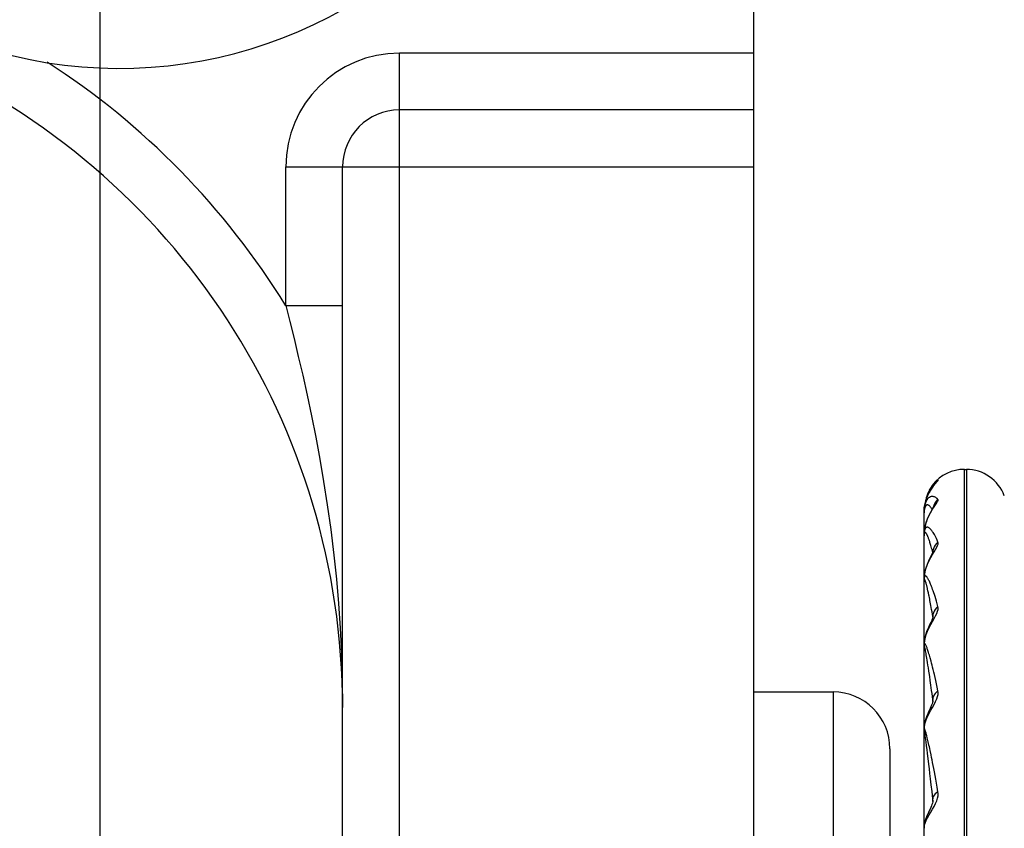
# Model space of a CAD drawing. Header units: inches. Extents: x 0 to 5.5, y 0 to 4.25.
# Tile 4 of 11: x 2.91 to 3.25, y 1.02 to 1.31. Entities that reach past the tile are written whole.
import ezdxf

# ---------------------------------------------------------------- set-up
doc = ezdxf.new("R2010")
doc.units = ezdxf.units.IN
doc.header["$LTSCALE"] = 0.3025
doc.header["$MEASUREMENT"] = 0
doc.layers.get('0').update_dxf_attribs({"linetype": 'CONTINUOUS'})
doc.styles.get("Standard").update_dxf_attribs({"font": 'arial.ttf'})
doc.dimstyles.new('DIMSTYLE_1', dxfattribs={"dimtxt": 0.0425, "dimasz": 0.05, "dimexe": 0.09, "dimexo": 0.07, "dimgap": 0.0425, "dimtad": 0, "dimtih": 1, "dimtoh": 1, "dimdec": 3, "dimzin": 4, "dimdsep": 46, "dimtxsty": 'Standard', "dimblk": '_FILLED', "dimblk1": '_FILLED', "dimblk2": '_FILLED', "dimcen": 0.09, "dimadec": 3, "dimazin": 1, "dimtfac": 1, "dimtdec": 3, "dimtofl": 0, "dimtmove": 0, "dimatfit": 3, "dimldrblk": '_FILLED', "dimfxl": 0, "dimtolj": 1, "dimtzin": 4, "dimarcsym": 0})
doc.dimstyles.get("Standard").update_dxf_attribs({"dimtxt": 0.0425, "dimasz": 0.05, "dimexe": 0.09, "dimexo": 0.07, "dimgap": 0.09, "dimtad": 0, "dimtih": 1, "dimtoh": 1, "dimdec": 3, "dimzin": 4, "dimdsep": 46, "dimtxsty": 'Standard', "dimblk": '_FILLED', "dimblk1": '_FILLED', "dimblk2": '_FILLED', "dimcen": 0.09, "dimadec": 3, "dimazin": 1, "dimtp": 0.001, "dimtm": 0.001, "dimtfac": 1, "dimtdec": 3, "dimtofl": 0, "dimtmove": 0, "dimatfit": 3, "dimldrblk": '_FILLED', "dimfxl": 0, "dimtolj": 1, "dimtzin": 4, "dimarcsym": 0})

# ---------------------------------------------------------------- blocks, each defined once
blk = doc.blocks.new('_FILLED')
at = {"color": 0, "linetype": 'ByBlock'}
blk.add_solid([(0, 0), (-1, 0.2), (-1, -0.2)], dxfattribs=at)
blk = doc.blocks.new('*D3')
at = {"color": 2, "linetype": 'Continuous'}
for p, q in [((2.9011551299, 1.4383793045), (2.5609362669, 1.4383793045)), ((2.6059362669, 1.4383793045), (2.6059362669, 1.0891293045)), ((2.6059362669, 0.6548793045), (2.6059362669, 1.0041293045)), ((3.0065378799, 0.6548793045), (2.5609362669, 0.6548793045))]:
    blk.add_line(p, q, dxfattribs=at)
at = {"color": 2, "linetype": 'Continuous', "xscale": 0.05, "yscale": 0.05, "zscale": 0.05}
for p, rotation in [((2.6059362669, 1.4383793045), 90), ((2.6059362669, 0.6548793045), 270)]:
    blk.add_blockref('_FILLED', p, dxfattribs=dict(at, rotation=rotation))
at = {"color": 2, "linetype": 'Continuous', "insert": (2.6059362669, 1.0678793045), "char_height": 0.0425, "width": 0.1154925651, "attachment_point": 2, "line_spacing_factor": 0.9}
blk.add_mtext('.784', dxfattribs=at)
blk = doc.blocks.new('*D6')
at = {"color": 2, "linetype": 'Continuous'}
for p, q in [((2.9361551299, 1.4033793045), (2.9361551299, 0.4981164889)), ((3.1661551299, 0.6221349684), (3.1661551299, 0.4981164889)), ((2.9361551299, 0.5431164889), (2.8361551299, 0.5431164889)), ((3.1661551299, 0.5431164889), (3.2661551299, 0.5431164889))]:
    blk.add_line(p, q, dxfattribs=at)
at = {"color": 2, "linetype": 'Continuous', "xscale": 0.05, "yscale": 0.05, "zscale": 0.05}
blk.add_blockref('_FILLED', (2.9361551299, 0.5431164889), dxfattribs=at)
at = {"color": 2, "linetype": 'Continuous', "xscale": 0.05, "yscale": 0.05, "zscale": 0.05, "rotation": 180}
blk.add_blockref('_FILLED', (3.1661551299, 0.5431164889), dxfattribs=at)
at = {"color": 2, "linetype": 'Continuous', "insert": (3.0511551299, 0.5643664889), "char_height": 0.0425, "width": 0.1154925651, "attachment_point": 2, "line_spacing_factor": 0.9}
blk.add_mtext('.230', dxfattribs=at)

msp = doc.modelspace()

# ---------------------------------------------------------------- linework, layer by layer
at = {"color": 7, "linetype": 'Continuous'}
for p, q in [((3.1661551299, 1.4383793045), (3.1661551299, 0.6548793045)), ((3.1661551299, 1.2958793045), (3.0415378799, 1.2958793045)), ((3.0415378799, 0.6548793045), (3.0415378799, 1.2958793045)), ((3.1661551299, 1.2758793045), (3.0415378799, 1.2758793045)), ((3.0015378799, 1.2558793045), (3.1661551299, 1.2558793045)), ((3.0015378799, 1.2070175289), (3.0015378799, 1.2558793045)), ((3.0215378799, 0.6748793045), (3.0215378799, 1.2558793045)), ((3.0215378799, 1.2070307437), (3.0015378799, 1.2070307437)), ((3.2403511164, 1.149436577), (3.2410579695, 1.149436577)), ((3.2403511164, 0.6703220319), (3.2403511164, 1.149436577)), ((3.2410579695, 1.149436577), (3.2410579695, 0.6703220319)), ((3.2292600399, 1.1441014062), (3.2295475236, 1.1444405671)), ((3.2307448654, 1.1454471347), (3.2310549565, 1.1456098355)), ((3.2261566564, 1.1344208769), (3.2261551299, 1.1342421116)), ((3.2261551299, 0.9843579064), (3.2261551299, 1.1342421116)), ((3.2261577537, 1.1345028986), (3.2261566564, 1.1344208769)), ((3.2261634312, 1.1347202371), (3.2261577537, 1.1345028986)), ((3.2261761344, 1.1343168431), (3.2261753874, 1.1341980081)), ((3.2261753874, 1.1270235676), (3.2261753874, 1.1341980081)), ((3.2294606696, 1.1364125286), (3.2292959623, 1.1356804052)), ((3.2261551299, 1.1263381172), (3.2262446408, 1.1278819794)), ((3.2261571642, 1.1264048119), (3.2261551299, 1.1261772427)), ((3.2261761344, 1.126159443), (3.2261753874, 1.1260465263)), ((3.2261753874, 1.1112444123), (3.2261753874, 1.1260465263)), ((3.2289030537, 1.1195833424), (3.2284633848, 1.1187016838)), ((3.2290924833, 1.1206837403), (3.2289532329, 1.1212238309)), ((3.2292078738, 1.1202244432), (3.2290924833, 1.1206837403)), ((3.2291190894, 1.1194499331), (3.2296930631, 1.1204034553)), ((3.2292580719, 1.1199342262), (3.2292374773, 1.1201069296)), ((3.2292959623, 1.1208110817), (3.2292377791, 1.1201054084)), ((3.2292580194, 1.1199305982), (3.2292580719, 1.1199342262)), ((3.2261736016, 1.1112225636), (3.2261551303, 1.1105571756)), ((3.2261571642, 1.1105034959), (3.2261551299, 1.1102948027)), ((3.2262306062, 1.1119199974), (3.2261736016, 1.1112225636)), ((3.2261761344, 1.1101851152), (3.2261753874, 1.1100821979)), ((3.2261753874, 1.0881018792), (3.2261753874, 1.1100821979)), ((3.2275333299, 1.1067117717), (3.2273924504, 1.1073343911)), ((3.2276869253, 1.1060070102), (3.2275333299, 1.1067117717)), ((3.2289251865, 1.0965451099), (3.2287219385, 1.0960788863)), ((3.2290829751, 1.0969365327), (3.2289251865, 1.0965451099)), ((3.2291190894, 1.0959440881), (3.2296930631, 1.0969480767)), ((3.2292328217, 1.0974028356), (3.2292377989, 1.0976743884)), ((3.2292578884, 1.0974055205), (3.2292374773, 1.0976765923)), ((3.2292578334, 1.0974023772), (3.2292578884, 1.0974055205)), ((3.2261812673, 1.08826983), (3.2261551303, 1.0875232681)), ((3.2261571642, 1.087351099), (3.2261551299, 1.0871688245)), ((3.2261761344, 1.0869712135), (3.2261753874, 1.0868820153)), ((3.2261753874, 1.0585180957), (3.2261753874, 1.0868820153)), ((3.2266866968, 1.0855505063), (3.2266171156, 1.0858956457)), ((3.2267629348, 1.0851556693), (3.2266866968, 1.0855505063)), ((3.2268463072, 1.0847074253), (3.2267629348, 1.0851556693)), ((3.2269373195, 1.0842027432), (3.2268463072, 1.0847074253)), ((3.2270366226, 1.0836365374), (3.2269373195, 1.0842027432)), ((3.2271450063, 1.0830012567), (3.2270366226, 1.0836365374)), ((3.2272633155, 1.0822886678), (3.2271450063, 1.0830012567)), ((3.2273924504, 1.0814900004), (3.2272633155, 1.0822886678)), ((3.2275333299, 1.0805965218), (3.2273924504, 1.0814900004)), ((3.2276869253, 1.0795994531), (3.2275333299, 1.0805965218)), ((3.2281348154, 1.0765739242), (3.2279438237, 1.0778850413)), ((3.2283433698, 1.0751080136), (3.2281348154, 1.0765739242)), ((3.2285712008, 1.0734677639), (3.2283433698, 1.0751080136)), ((3.1661551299, 1.0711293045), (3.1941551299, 1.0711293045)), ((3.1941551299, 1.0711293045), (3.1941551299, 0.7486293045)), ((3.2292242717, 1.0678362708), (3.2292377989, 1.0684560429)), ((3.22925754, 1.0680889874), (3.2292374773, 1.0684587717)), ((3.2292574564, 1.0680850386), (3.22925754, 1.0680889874)), ((3.2261923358, 1.0588939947), (3.2261551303, 1.058068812)), ((3.2261571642, 1.057784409), (3.2261551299, 1.0576351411)), ((3.2261761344, 1.0573567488), (3.2261753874, 1.0572844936)), ((3.2261753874, 1.0236473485), (3.2261753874, 1.0572844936)), ((3.2264959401, 1.0560462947), (3.2264189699, 1.0565241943)), ((3.2265536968, 1.0556714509), (3.2264959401, 1.0560462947)), ((3.226651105, 1.0550147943), (3.2265536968, 1.0556714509)), ((3.2267629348, 1.0542293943), (3.226651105, 1.0550147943)), ((3.2268463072, 1.0536265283), (3.2267629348, 1.0542293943)), ((3.2270366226, 1.0522106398), (3.2268463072, 1.0536265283)), ((3.2273032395, 1.0549596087), (3.2271118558, 1.0557336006)), ((3.2141551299, 1.0511293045), (3.2141551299, 0.7686293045)), ((3.2272028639, 1.050935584), (3.2270366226, 1.0522106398)), ((3.2273924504, 1.0494431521), (3.2272028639, 1.050935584)), ((3.2276084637, 1.0477003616), (3.2273924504, 1.0494431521)), ((3.2278544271, 1.0456709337), (3.2276084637, 1.0477003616)), ((3.2280372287, 1.0441344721), (3.2278544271, 1.0456709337)), ((3.228236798, 1.0424304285), (3.2280372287, 1.0441344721)), ((3.2284547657, 1.0405388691), (3.228236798, 1.0424304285)), ((3.2286929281, 1.0384376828), (3.2284547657, 1.0405388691)), ((3.229212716, 1.0326179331), (3.2292377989, 1.0335063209)), ((3.2292560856, 1.0330351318), (3.2292421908, 1.0328224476)), ((3.2292565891, 1.0330297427), (3.2292567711, 1.0330363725)), ((3.226196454, 1.0240517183), (3.2261551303, 1.0232585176))]:
    msp.add_line(p, q, dxfattribs=at)
for points in [[(3.0015348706, 1.2070356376), (3.0029622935, 1.2014437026), (3.0044434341, 1.1954921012), (3.0059633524, 1.1891771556), (3.0075037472, 1.1825244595), (3.0090522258, 1.175540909), (3.0105815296, 1.1682746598), (3.0120701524, 1.1607743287), (3.0135038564, 1.1530387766), (3.0148594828, 1.1451240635), (3.0161450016, 1.1369033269), (3.0173559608, 1.1282566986), (3.0184640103, 1.1192229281)], [(3.2292550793, 1.1441003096), (3.2292156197, 1.1440502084), (3.2288842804, 1.1436003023), (3.2286111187, 1.1431868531), (3.2283779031, 1.1428001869), (3.2281707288, 1.1424280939), (3.2279847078, 1.1420673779), (3.2278126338, 1.1417075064), (3.2276560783, 1.1413549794)], [(3.2298964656, 1.1441959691), (3.2297284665, 1.1439879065), (3.2295382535, 1.1437460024), (3.2293313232, 1.1434736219), (3.2291112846, 1.143171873), (3.2288822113, 1.1428428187), (3.2286464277, 1.142486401), (3.2284077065, 1.1421050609)], [(3.2285155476, 1.14226865), (3.2291190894, 1.1431625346), (3.2296930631, 1.143914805), (3.230201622, 1.144524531)], [(3.2295475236, 1.1444405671), (3.2298403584, 1.1447452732), (3.2301372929, 1.1450143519), (3.2304386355, 1.1452482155), (3.2307448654, 1.1454471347)], [(3.2301927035, 1.144554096), (3.2302110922, 1.1445784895), (3.2302024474, 1.144567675), (3.2301454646, 1.1444980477), (3.2298964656, 1.1441959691)], [(3.2310549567, 1.1456098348), (3.2305328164, 1.145084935), (3.230083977, 1.1444848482), (3.2299839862, 1.1443024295)], [(3.230201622, 1.144524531), (3.2309032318, 1.1453194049), (3.2310687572, 1.1455230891), (3.2311212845, 1.1456201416), (3.2310549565, 1.1456098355)], [(3.2261551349, 1.1343074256), (3.2262446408, 1.1358854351), (3.2264943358, 1.1373867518), (3.226877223, 1.1387902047), (3.22736251, 1.1400771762), (3.2279198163, 1.1412399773), (3.2285155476, 1.14226865)], [(3.2284077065, 1.1421050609), (3.2281682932, 1.1416989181), (3.2279308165, 1.1412684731), (3.2276982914, 1.1408148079), (3.2274732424, 1.1403381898), (3.2272587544, 1.1398400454), (3.2270576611, 1.1393213), (3.2268729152, 1.1387836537), (3.2267064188, 1.1382295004), (3.2265591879, 1.1376600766), (3.2264325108, 1.1370771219), (3.2263277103, 1.1364820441), (3.2262462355, 1.1358765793)], [(3.2276560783, 1.1413549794), (3.2275139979, 1.1410116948), (3.2273846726, 1.1406778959), (3.2272672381, 1.1403556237), (3.2271581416, 1.1400387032), (3.2270551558, 1.1397228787), (3.2269571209, 1.1394038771), (3.2268620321, 1.1390730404), (3.226772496, 1.1387384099), (3.2266898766, 1.1384065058), (3.2266113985, 1.1380680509), (3.2265353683, 1.137715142), (3.2264635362, 1.1373490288), (3.2263964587, 1.1369665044), (3.2263338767, 1.1365630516), (3.2262762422, 1.1361297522), (3.2262603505, 1.1359814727)], [(3.2310549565, 1.1388848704), (3.2307804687, 1.1391311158), (3.2305184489, 1.1393375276), (3.2302690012, 1.1395068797), (3.2300307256, 1.1396422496), (3.229802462, 1.1397460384), (3.2295839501, 1.1398211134), (3.2293745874, 1.1398697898), (3.2291743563, 1.1398947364), (3.228982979, 1.1398982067), (3.2288005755, 1.1398827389), (3.2286270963, 1.1398506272), (3.2284625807, 1.1398040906), (3.2283075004, 1.1397461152), (3.2281602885, 1.1396760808), (3.2280198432, 1.1395938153), (3.2278858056, 1.1395000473), (3.2277574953, 1.1393947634), (3.22763507, 1.139279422), (3.2275183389, 1.1391547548), (3.2274076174, 1.1390225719), (3.2273032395, 1.1388848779), (3.2272046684, 1.1387415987), (3.2271118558, 1.1385937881), (3.2270238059, 1.1384397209), (3.2269395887, 1.1382773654), (3.2268596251, 1.1381082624), (3.2267838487, 1.1379325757), (3.2267127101, 1.1377522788), (3.2266468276, 1.1375704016), (3.2265851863, 1.1373839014), (3.2265271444, 1.1371903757), (3.226472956, 1.1369906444), (3.2264225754, 1.1367842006), (3.2263763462, 1.1365725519), (3.2263345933, 1.136357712), (3.2262970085, 1.1361376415), (3.2262633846, 1.1359099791), (3.2262341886, 1.1356776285), (3.2262096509, 1.1354429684), (3.2261896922, 1.1352052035)], [(3.2279438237, 1.1367066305), (3.2278544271, 1.1367675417), (3.2277688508, 1.1368177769), (3.2276869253, 1.136858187), (3.2276084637, 1.1368899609), (3.2275333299, 1.1369134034), (3.2274613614, 1.136929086), (3.2273924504, 1.1369373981), (3.2273264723, 1.1369387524), (3.2272633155, 1.1369336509), (3.2272028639, 1.1369225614), (3.2271450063, 1.1369059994), (3.2270896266, 1.136884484), (3.2270366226, 1.1368584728), (3.2269858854, 1.1368284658), (3.2269373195, 1.1367948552), (3.2268908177, 1.1367581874), (3.2268463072, 1.1367185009), (3.2268036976, 1.1366760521), (3.2267629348, 1.1366307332), (3.2267239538, 1.1365824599), (3.2266866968, 1.1365314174), (3.226651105, 1.1364776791), (3.2266171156, 1.1364214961), (3.2265846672, 1.1363630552), (3.2265536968, 1.1363026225), (3.2265241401, 1.1362405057), (3.2264959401, 1.1361767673), (3.2264690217, 1.1361117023), (3.2264433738, 1.136044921), (3.2264189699, 1.1359761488)], [(3.2288201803, 1.1356764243), (3.2286929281, 1.1358716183), (3.2285712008, 1.1360446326), (3.2284547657, 1.1361970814), (3.2283433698, 1.1363307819), (3.228236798, 1.1364471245), (3.2281348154, 1.1365476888), (3.2280372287, 1.1366337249), (3.2279438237, 1.1367066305)], [(3.2291190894, 1.1353813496), (3.2296930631, 1.1362499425), (3.230201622, 1.1369983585), (3.230616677, 1.1376223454), (3.2309032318, 1.1381112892), (3.2310687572, 1.1384821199), (3.2311212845, 1.1387392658), (3.2310549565, 1.1388848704)], [(3.2310549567, 1.1388848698), (3.2305328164, 1.1383587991), (3.230083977, 1.1377598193), (3.2297250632, 1.1371084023), (3.2294606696, 1.1364125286)], [(3.2261551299, 1.1342421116), (3.2261556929, 1.1342347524), (3.2261573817, 1.1342273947), (3.2261601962, 1.13422004), (3.2261641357, 1.1342126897), (3.2261691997, 1.1342053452), (3.2261753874, 1.1341980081)], [(3.2261896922, 1.1352052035), (3.2261742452, 1.1349631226), (3.2261634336, 1.1347203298)], [(3.2264189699, 1.1359761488), (3.2263957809, 1.135905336), (3.2263737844, 1.135832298), (3.2263529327, 1.1357571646), (3.2263331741, 1.1356799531), (3.2263144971, 1.135600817), (3.2262968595, 1.1355201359), (3.2262803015, 1.1354372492), (3.2262648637, 1.1353517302), (3.2262505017, 1.135263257), (3.2262371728, 1.1351713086), (3.2262249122, 1.1350760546), (3.2262136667, 1.1349775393), (3.2262036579, 1.1348756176), (3.2261950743, 1.134770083), (3.2261879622, 1.1346611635), (3.226182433, 1.1345487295), (3.2261784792, 1.1344336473), (3.2261761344, 1.1343168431)], [(3.2289359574, 1.1352792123), (3.2287273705, 1.1349177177), (3.228507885, 1.1345273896), (3.2282808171, 1.1341092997), (3.228050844, 1.133666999), (3.2278213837, 1.1332018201), (3.2275952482, 1.1327137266), (3.2273762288, 1.1322048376), (3.2271673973, 1.131675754), (3.2269723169, 1.1311282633), (3.2267939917, 1.1305640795), (3.2266340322, 1.129984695), (3.2264940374, 1.1293919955), (3.2263755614, 1.1287870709), (3.2262803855, 1.1281712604), (3.2262103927, 1.1275455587)], [(3.2262446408, 1.1278819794), (3.2264943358, 1.1293603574), (3.226877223, 1.1307649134), (3.22736251, 1.1320772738), (3.2279198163, 1.1332902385), (3.2285155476, 1.1343923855), (3.2291190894, 1.1353813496)], [(3.2289959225, 1.1353815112), (3.2289532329, 1.1354570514), (3.2288201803, 1.1356764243)], [(3.229548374, 1.1363405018), (3.2295448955, 1.1363335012), (3.2295038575, 1.1362562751), (3.2294187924, 1.1361046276), (3.2292902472, 1.1358828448), (3.2289359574, 1.1352792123)], [(3.2262103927, 1.1275455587), (3.2261677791, 1.1269101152), (3.2261551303, 1.1263380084)], [(3.2261551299, 1.1261772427), (3.2261556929, 1.1261554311), (3.2261573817, 1.1261336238), (3.2261601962, 1.1261118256), (3.2261641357, 1.1260900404), (3.2261691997, 1.1260682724), (3.2261753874, 1.1260465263)], [(3.2263345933, 1.1279722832), (3.2262970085, 1.1278118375), (3.2262633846, 1.1276378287), (3.2262341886, 1.1274534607), (3.2262096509, 1.1272615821), (3.2261896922, 1.1270604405), (3.2261742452, 1.126847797), (3.2261634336, 1.1266279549), (3.2261571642, 1.1264048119)], [(3.2289532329, 1.1212238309), (3.2288201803, 1.1217243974), (3.2286929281, 1.1221890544), (3.2285712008, 1.1226203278), (3.2284547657, 1.1230202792), (3.2283433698, 1.1233912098), (3.228236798, 1.123734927), (3.2281348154, 1.1240534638), (3.2280372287, 1.1243484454), (3.2279438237, 1.1246216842), (3.2278544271, 1.124874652), (3.2277688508, 1.1251090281), (3.2276869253, 1.1253260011), (3.2276084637, 1.1255271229), (3.2275333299, 1.1257129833), (3.2274613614, 1.1258844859), (3.2273924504, 1.1260422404), (3.2273264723, 1.1261869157), (3.2272633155, 1.1263192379), (3.2272028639, 1.1264399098), (3.2271450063, 1.1265496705), (3.2270896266, 1.1266492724), (3.2270366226, 1.1267393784), (3.2269858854, 1.1268207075), (3.2269373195, 1.1268938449), (3.2268908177, 1.1269595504), (3.2268463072, 1.1270180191), (3.2268036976, 1.1270696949), (3.2267629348, 1.1271145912), (3.2267239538, 1.1271527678), (3.2266866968, 1.1271845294), (3.226651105, 1.1272100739), (3.2266171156, 1.1272297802), (3.2265846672, 1.1272439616), (3.2265536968, 1.1272530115), (3.2265241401, 1.1272573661), (3.2264959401, 1.1272572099), (3.2264690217, 1.1272529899), (3.2264433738, 1.127244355), (3.2264189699, 1.1272310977), (3.2263957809, 1.1272132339), (3.2263737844, 1.1271906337), (3.2263529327, 1.1271635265), (3.2263331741, 1.1271320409), (3.2263144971, 1.12709635), (3.2262968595, 1.1270569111), (3.2262803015, 1.1270130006), (3.2262648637, 1.1269641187), (3.2262505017, 1.1269100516), (3.2262371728, 1.12685039), (3.2262249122, 1.126785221), (3.2262136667, 1.1267147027), (3.2262036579, 1.1266382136), (3.2261950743, 1.1265551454), (3.2261879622, 1.1264656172), (3.226182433, 1.1263692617), (3.2261784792, 1.1262669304), (3.2261761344, 1.126159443)], [(3.2310549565, 1.1238830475), (3.2307804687, 1.1245075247), (3.2305184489, 1.1250759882), (3.2302690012, 1.125590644), (3.2300307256, 1.1260556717), (3.229802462, 1.1264742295), (3.2295839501, 1.1268497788), (3.2293745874, 1.1271853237), (3.2291743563, 1.1274840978), (3.228982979, 1.1277489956), (3.2288005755, 1.1279830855), (3.2286270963, 1.1281892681), (3.2284625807, 1.12837023), (3.2283075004, 1.1285295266), (3.2281602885, 1.128666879), (3.2280198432, 1.1287825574), (3.2278858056, 1.1288775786), (3.2277574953, 1.1289522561), (3.22763507, 1.1290083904), (3.2275183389, 1.129047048), (3.2274076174, 1.1290704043), (3.2273032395, 1.1290808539), (3.2272046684, 1.1290785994), (3.2271118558, 1.1290650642), (3.2270238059, 1.1290386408), (3.2269395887, 1.128997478), (3.2268596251, 1.1289432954), (3.2267838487, 1.1288764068), (3.2267127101, 1.1287990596), (3.2266468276, 1.1287146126), (3.2265851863, 1.1286200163), (3.2265271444, 1.1285129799), (3.226472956, 1.128394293), (3.2264225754, 1.1282634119), (3.2263763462, 1.1281219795), (3.2263345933, 1.1279722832)], [(3.2310549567, 1.1238830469), (3.2305328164, 1.1233748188), (3.230083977, 1.1227985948), (3.2297250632, 1.1221740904), (3.2294606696, 1.1215089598), (3.2292959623, 1.1208110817)], [(3.2296930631, 1.1204034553), (3.230201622, 1.1212635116), (3.230616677, 1.1220186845), (3.2309032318, 1.122654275), (3.2310687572, 1.1231788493), (3.2311212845, 1.1235867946), (3.2310549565, 1.1238830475)], [(3.0184640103, 1.1192229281), (3.0193489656, 1.1107971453), (3.0200950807, 1.1022430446), (3.0206924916, 1.0936238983), (3.0211432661, 1.0847361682), (3.0214346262, 1.0753771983), (3.0215378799, 1.0656093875)], [(3.2261551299, 1.110557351), (3.2262446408, 1.111999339), (3.2264943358, 1.113401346), (3.226877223, 1.1147562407), (3.22736251, 1.1160465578), (3.2279198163, 1.1172658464), (3.2285155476, 1.1184016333), (3.2291190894, 1.1194499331)], [(3.2293176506, 1.1204776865), (3.2293237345, 1.1205020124), (3.2293278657, 1.120517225), (3.2292948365, 1.1204286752), (3.2292111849, 1.1202316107), (3.2290782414, 1.1199438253), (3.2289030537, 1.1195833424)], [(3.2284633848, 1.1187016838), (3.2282170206, 1.1182019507), (3.2279625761, 1.1176702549), (3.2277065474, 1.117110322), (3.2274540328, 1.1165227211), (3.2272118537, 1.1159120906), (3.2269856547, 1.11528072), (3.2267806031, 1.1146313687), (3.2266000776, 1.1139681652), (3.226446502, 1.113293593), (3.2263225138, 1.1126103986), (3.2262306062, 1.1119199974)], [(3.2261551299, 1.1102948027), (3.2261556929, 1.1102593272), (3.2261573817, 1.1102238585), (3.2261601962, 1.1101884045), (3.2261641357, 1.1101529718), (3.2261691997, 1.110117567), (3.2261753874, 1.1100821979)], [(3.2277574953, 1.1105918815), (3.22763507, 1.1108174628), (3.2275183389, 1.1110180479), (3.2274076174, 1.1111960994), (3.2273032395, 1.1113543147), (3.2272046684, 1.1114931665), (3.2271118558, 1.1116143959), (3.2270238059, 1.1117165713), (3.2269395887, 1.1117980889), (3.2268596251, 1.1118607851), (3.2267838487, 1.111905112), (3.2267127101, 1.1119335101), (3.2266468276, 1.1119495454), (3.2265851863, 1.1119502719), (3.2265271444, 1.1119335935), (3.226472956, 1.1119002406), (3.2264225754, 1.1118496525), (3.2263763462, 1.1117835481), (3.2263345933, 1.1117044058), (3.2262970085, 1.1116093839), (3.2262633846, 1.1114953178), (3.2262341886, 1.1113655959), (3.2262096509, 1.111223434), (3.2261896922, 1.1110661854), (3.2261742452, 1.1108906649), (3.2261634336, 1.110701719), (3.2261571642, 1.1105034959)], [(3.2269858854, 1.1089721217), (3.2269373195, 1.1091493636), (3.2268908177, 1.1093150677), (3.2268463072, 1.1094695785), (3.2268036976, 1.1096135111), (3.2267629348, 1.1097469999), (3.2267239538, 1.1098702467), (3.2266866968, 1.1099836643), (3.226651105, 1.1100875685), (3.2266171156, 1.1101824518), (3.2265846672, 1.110268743), (3.2265536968, 1.1103469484), (3.2265241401, 1.110417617), (3.2264959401, 1.1104810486), (3.2264690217, 1.1105378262), (3.2264433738, 1.1105876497), (3.2264189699, 1.1106303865), (3.2263957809, 1.1106661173), (3.2263737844, 1.1106947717), (3.2263529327, 1.1107166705), (3.2263331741, 1.1107320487), (3.2263144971, 1.1107410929), (3.2262968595, 1.1107443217), (3.2262803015, 1.1107409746), (3.2262648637, 1.1107304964), (3.2262505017, 1.1107127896), (3.2262371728, 1.110687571), (3.2262249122, 1.1106548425), (3.2262136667, 1.1106148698), (3.2262036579, 1.1105665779), (3.2261950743, 1.1105089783), (3.2261879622, 1.1104420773), (3.226182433, 1.1103652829), (3.2261784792, 1.1102794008), (3.2261761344, 1.1101851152)], [(3.2273924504, 1.1073343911), (3.2273264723, 1.1076171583), (3.2272633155, 1.1078821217), (3.2272028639, 1.1081301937), (3.2271450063, 1.1083623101), (3.2270896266, 1.1085794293), (3.2270366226, 1.1087823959), (3.2269858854, 1.1089721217)], [(3.2310549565, 1.1011465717), (3.2307804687, 1.1021267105), (3.2305184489, 1.10303668), (3.2302690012, 1.1038780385), (3.2300307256, 1.1046559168), (3.229802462, 1.1053741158), (3.2295839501, 1.1060365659), (3.2293745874, 1.1066468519), (3.2291743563, 1.107208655), (3.228982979, 1.1077254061), (3.2288005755, 1.1082005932), (3.2286270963, 1.1086376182), (3.2284625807, 1.1090395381), (3.2283075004, 1.1094103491), (3.2281602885, 1.1097501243), (3.2280198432, 1.1100595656), (3.2278858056, 1.1103399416), (3.2277574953, 1.1105918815)], [(3.2292377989, 1.0976743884), (3.2290924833, 1.0985378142), (3.2289532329, 1.0993520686), (3.2288201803, 1.1001157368), (3.2286929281, 1.100833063), (3.2285712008, 1.1015070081), (3.2284547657, 1.1021400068), (3.2283433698, 1.102734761), (3.228236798, 1.1032934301), (3.2281348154, 1.1038184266), (3.2280372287, 1.1043116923), (3.2279438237, 1.1047753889), (3.2278544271, 1.1052112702), (3.2276869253, 1.1060070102)], [(3.2310549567, 1.1011465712), (3.2305328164, 1.1006745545), (3.230083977, 1.1001419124), (3.2297250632, 1.0995668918), (3.2294606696, 1.0989565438), (3.2292959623, 1.0983181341), (3.2292377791, 1.0976745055)], [(3.2296930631, 1.0969480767), (3.230201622, 1.0978886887), (3.230616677, 1.0987477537), (3.2309032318, 1.099507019), (3.2310687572, 1.1001663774), (3.2311212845, 1.100710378), (3.2310549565, 1.1011465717)], [(3.2261551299, 1.0875235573), (3.2262446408, 1.088811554), (3.2264943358, 1.0900865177), (3.226877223, 1.0913427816), (3.22736251, 1.0925644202), (3.2279198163, 1.0937459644), (3.2285155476, 1.0948743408), (3.2291190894, 1.0959440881)], [(3.2287219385, 1.0960788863), (3.2284908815, 1.095571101), (3.2282338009, 1.0950157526), (3.2279550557, 1.0944092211), (3.2276634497, 1.0937541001), (3.2273640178, 1.0930403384), (3.227074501, 1.0922836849), (3.2268104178, 1.0914963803), (3.2265821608, 1.0906890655), (3.2263981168, 1.0898770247), (3.2262631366, 1.0890675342), (3.2261812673, 1.08826983)], [(3.2292598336, 1.0974696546), (3.2292611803, 1.097487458), (3.2292635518, 1.0975108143), (3.2292444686, 1.0974241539), (3.2291881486, 1.0972320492), (3.2290829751, 1.0969365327)], [(3.2283075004, 1.0830795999), (3.2281602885, 1.0836095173), (3.2280198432, 1.0841015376), (3.2278858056, 1.0845571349), (3.2277574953, 1.0849772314), (3.22763507, 1.0853641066), (3.2275183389, 1.0857193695), (3.2274076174, 1.0860456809), (3.2273032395, 1.0863459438), (3.2272046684, 1.0866208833), (3.2271118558, 1.0868724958), (3.2270238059, 1.0870995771), (3.2269395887, 1.0873008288), (3.2268596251, 1.0874781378), (3.2267838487, 1.0876320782), (3.2267127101, 1.0877651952), (3.2266468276, 1.0878811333), (3.2265851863, 1.0879771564), (3.2265271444, 1.0880514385), (3.226472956, 1.0881046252), (3.2264225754, 1.0881361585), (3.2263763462, 1.0881477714), (3.2263345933, 1.0881420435), (3.2262970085, 1.0881158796), (3.2262633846, 1.0880658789), (3.2262341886, 1.0879954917), (3.2262096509, 1.0879081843), (3.2261896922, 1.0878005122), (3.2261742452, 1.0876684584), (3.2261634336, 1.0875172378), (3.2261571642, 1.087351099)], [(3.2261551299, 1.0871688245), (3.2261556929, 1.0871209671), (3.2261573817, 1.0870731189), (3.2261601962, 1.0870252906), (3.2261641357, 1.086977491), (3.2261691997, 1.0869297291), (3.2261753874, 1.0868820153)], [(3.2266171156, 1.0858956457), (3.2265846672, 1.0860509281), (3.2265536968, 1.0861954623), (3.2265241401, 1.0863298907), (3.2264959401, 1.0864546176), (3.2264690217, 1.0865703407), (3.2264433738, 1.0866768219), (3.2264189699, 1.0867740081), (3.2263957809, 1.0868620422), (3.2263737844, 1.0869409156), (3.2263529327, 1.0870110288), (3.2263331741, 1.087072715), (3.2263144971, 1.0871261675), (3.2262968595, 1.0871719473), (3.2262803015, 1.0872092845), (3.2262648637, 1.0872375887), (3.2262505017, 1.0872568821), (3.2262371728, 1.0872670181), (3.2262249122, 1.0872679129), (3.2262136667, 1.0872599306), (3.2262036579, 1.0872415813), (3.2261950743, 1.0872115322), (3.2261879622, 1.0871696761), (3.226182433, 1.0871152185), (3.2261784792, 1.0870488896), (3.2261761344, 1.0869712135)], [(3.2310549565, 1.0714971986), (3.2307804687, 1.0727975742), (3.2305184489, 1.0740161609), (3.2302690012, 1.0751538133), (3.2300307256, 1.0762164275), (3.229802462, 1.0772083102), (3.2295839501, 1.0781337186), (3.2293745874, 1.0789966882), (3.2291743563, 1.0798012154), (3.228982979, 1.080551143), (3.2288005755, 1.0812502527), (3.2286270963, 1.0819023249), (3.2283075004, 1.0830795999)], [(3.2279438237, 1.0778850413), (3.2278544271, 1.0784880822), (3.2276869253, 1.0795994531)], [(3.2292377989, 1.0684560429), (3.2290924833, 1.0695732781), (3.2289532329, 1.0706322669), (3.2288201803, 1.0716314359), (3.2285712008, 1.0734677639)], [(3.2310549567, 1.0714971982), (3.2305328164, 1.0710784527), (3.230083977, 1.0706086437), (3.2297250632, 1.0701038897), (3.2294606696, 1.0695703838), (3.2292959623, 1.0690145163), (3.2292377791, 1.0684561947)], [(3.2296930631, 1.0667315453), (3.230201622, 1.0677187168), (3.230616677, 1.0686506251), (3.2309032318, 1.0695061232), (3.2310687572, 1.0702764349), (3.2311212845, 1.0709368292), (3.2310549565, 1.0714971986)], [(3.2292053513, 1.0677277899), (3.229118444, 1.0673906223), (3.2289785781, 1.0669642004)], [(3.2292568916, 1.0680872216), (3.2292566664, 1.068080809), (3.229245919, 1.0679603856), (3.2292053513, 1.0677277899)], [(3.2261551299, 1.0580692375), (3.2262446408, 1.0591566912), (3.2264943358, 1.0602585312), (3.226877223, 1.0613707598), (3.22736251, 1.0624795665), (3.2279198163, 1.0635806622), (3.2285155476, 1.0646608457), (3.2291190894, 1.0657133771), (3.2296930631, 1.0667315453)], [(3.2277402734, 1.0640996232), (3.2274494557, 1.0634346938), (3.2271662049, 1.0627434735), (3.2269000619, 1.062023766), (3.2266607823, 1.0612776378), (3.2264571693, 1.0605087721), (3.2262976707, 1.0597156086), (3.2261923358, 1.0588939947)], [(3.2289785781, 1.0669642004), (3.2287890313, 1.0664668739), (3.228562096, 1.0659250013), (3.2283047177, 1.0653442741), (3.2277402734, 1.0640996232)], [(3.2261551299, 1.0576351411), (3.2261556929, 1.0575766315), (3.2261573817, 1.0575181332), (3.2261601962, 1.0574596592), (3.2261641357, 1.0574012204), (3.2261691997, 1.0573428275), (3.2261753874, 1.0572844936)], [(3.2269395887, 1.0563910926), (3.2268596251, 1.0566766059), (3.2267838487, 1.0569345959), (3.2267127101, 1.0571676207), (3.2266468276, 1.0573792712), (3.2265851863, 1.0575671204), (3.2265271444, 1.0577296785), (3.226472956, 1.0578674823), (3.2264225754, 1.0579799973), (3.2263763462, 1.0580689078), (3.2263345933, 1.0581368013), (3.2262970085, 1.0581804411), (3.2262633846, 1.0581963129), (3.2262341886, 1.0581878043), (3.2262096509, 1.0581585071), (3.2261896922, 1.058104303), (3.2261742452, 1.0580204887), (3.2261634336, 1.0579124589), (3.2261571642, 1.057784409)], [(3.2264189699, 1.0565241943), (3.2263957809, 1.0566613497), (3.2263737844, 1.0567875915), (3.2263529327, 1.0569033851), (3.2263331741, 1.0570091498), (3.2263144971, 1.0571050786), (3.2262968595, 1.0571917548), (3.2262803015, 1.0572684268), (3.2262648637, 1.0573344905), (3.2262505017, 1.0573900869), (3.2262371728, 1.057435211), (3.2262249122, 1.0574696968), (3.2262136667, 1.0574939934), (3.2262036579, 1.0575062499), (3.2261950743, 1.0575048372), (3.2261879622, 1.0574895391), (3.226182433, 1.0574593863), (3.2261784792, 1.0574150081), (3.2261761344, 1.0573567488)], [(3.2271118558, 1.0557336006), (3.2270238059, 1.0560773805), (3.2269395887, 1.0563910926)], [(3.2283075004, 1.0504889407), (3.2281602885, 1.0511898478), (3.2280198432, 1.0518466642), (3.2278858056, 1.0524610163), (3.2277574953, 1.0530340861), (3.22763507, 1.0535682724), (3.2275183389, 1.0540653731), (3.2273032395, 1.0549596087)], [(3.2310549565, 1.0360065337), (3.2307804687, 1.0375801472), (3.2305184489, 1.0390633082), (3.2302690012, 1.0404561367), (3.2300307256, 1.0417650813), (3.229802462, 1.0429947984), (3.2295839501, 1.0441497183), (3.2293745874, 1.0452341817), (3.2291743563, 1.0462523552), (3.228982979, 1.047208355), (3.2288005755, 1.0481061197), (3.2286270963, 1.0489496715), (3.2283075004, 1.0504889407)], [(3.2292377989, 1.0335063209), (3.2290924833, 1.0348369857), (3.2289532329, 1.0361024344), (3.2286929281, 1.0384376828)], [(3.2310549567, 1.0360065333), (3.2305328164, 1.0356561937), (3.230083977, 1.0352661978), (3.2297250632, 1.0348499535), (3.2294606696, 1.0344125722), (3.2292959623, 1.0339593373), (3.2292377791, 1.033506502)], [(3.230201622, 1.0318440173), (3.230616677, 1.0328150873), (3.2309032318, 1.0337358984), (3.2310687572, 1.0345893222), (3.2311212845, 1.0353422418), (3.2310549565, 1.0360065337)], [(3.2292421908, 1.0328224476), (3.2291914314, 1.0324702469), (3.2290936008, 1.0320435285)], [(3.2292567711, 1.0330363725), (3.2292580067, 1.033106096), (3.2292374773, 1.033509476)], [(3.2261551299, 1.0232589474), (3.2262446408, 1.0241065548), (3.2264943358, 1.0249954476), (3.226877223, 1.025923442), (3.22736251, 1.0268793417), (3.2279198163, 1.0278601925), (3.2285155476, 1.0288531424), (3.2291190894, 1.0298504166), (3.2296930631, 1.0308459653), (3.230201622, 1.0318440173)], [(3.2290936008, 1.0320435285), (3.228945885, 1.0315588), (3.2287520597, 1.0310282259), (3.2285227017, 1.0304714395), (3.2282656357, 1.0298954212), (3.2279925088, 1.0293103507), (3.2277124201, 1.0287173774), (3.2274327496, 1.0281139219), (3.2271619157, 1.0274983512), (3.2269076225, 1.0268664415), (3.2266756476, 1.0262125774), (3.2264729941, 1.0255313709), (3.226309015, 1.0248151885), (3.226196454, 1.0240517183)]]:
    msp.add_lwpolyline(points, dxfattribs=at)
for centre, radius, start, end in [((2.9428774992, 1.4505131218), 0.16, 128.2105758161, 333.8519777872), ((3.0415378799, 1.2558793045), 0.04, 90, 180), ((2.7715378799, 1.0656093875), 0.25, 0, 66.1734825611), ((2.7715378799, 1.0656093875), 0.27, 31.5839492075, 57.2617857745), ((3.0415378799, 1.2558793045), 0.02, 90, 180), ((3.2403511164, 1.1352405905), 0.0141959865, 90, 141.378154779), ((3.2410579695, 1.1352405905), 0.0141959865, 20, 90), ((3.1941551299, 1.0511293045), 0.02, 0, 90)]:
    msp.add_arc(centre, radius, start, end, dxfattribs=at)

# ---------------------------------------------------------------- dimensions: what is measured, and where the dimension line sits
at = {"color": 2, "linetype": 'Continuous'}
for base, p1, p2, angle, picture, middle in [((2.9361551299, 0.5431164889), (3.1661551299, 0.6921349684), (2.9361551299, 1.4733793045), 180, '*D6', (3.0523638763, 0.5428795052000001)), ((2.6059362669, 1.4383793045), (3.0765378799, 0.6548793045), (2.9711551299, 1.4383793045), 90, '*D3', (2.6071450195, 1.0463923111))]:
    dim = msp.add_linear_dim(base=base, p1=p1, p2=p2, angle=angle, dimstyle='DIMSTYLE_1', dxfattribs=at)
    dim.commit()
    dim.dimension.update_dxf_attribs({"geometry": picture, "text_midpoint": middle, "dimtype": 160})

# ---------------------------------------------------------------- leaders
at = {"color": 2, "linetype": 'Continuous', "annotation_type": 0, "has_hookline": 1, "hookline_direction": 1, "text_width": 0.3738608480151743}
msp.add_leader([(3.4365378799, 0.9762256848), (3.513695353, 1.0968517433), (3.576195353, 1.0968517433)], dimstyle='Standard', override={"dimtad": 0}, dxfattribs=at)

doc.saveas('drawing.dxf')
